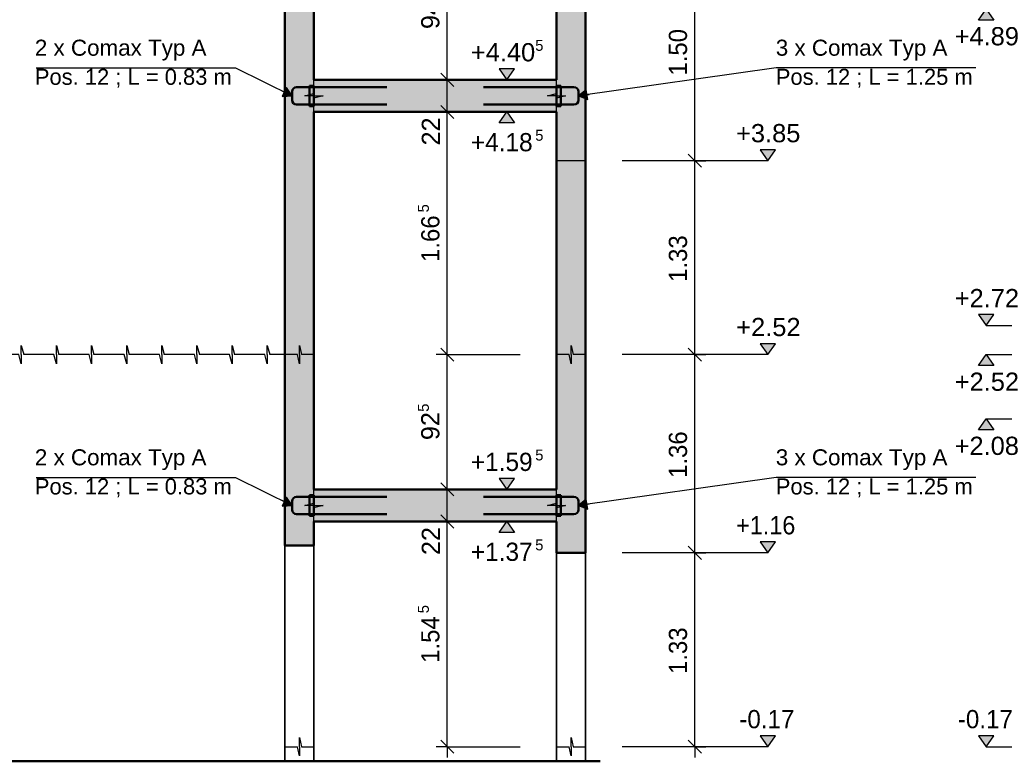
# Model space of a CAD drawing. Header units: metres. Extents: x 0.2 to 47.2, y 0.2 to 23.6.
# Tile 14 of 21: x 17.8 to 24.6, y 13.2 to 18.3. Entities that reach past the tile are written whole.
import ezdxf

# ---------------------------------------------------------------- set-up
doc = ezdxf.new("R2010")
doc.units = ezdxf.units.M
doc.linetypes.add('AUSGEZOGEN', pattern=[0])
doc.linetypes.add('STRICHLINIE_S4', pattern=[0.33, 0.25, -0.08])
for name, color, linetype, lineweight in [('XR$1$Beton Ansicht', 117, 'AUSGEZOGEN', 35), ('XR$1$Beton geschnitten', 117, 'AUSGEZOGEN', 50), ('XR$1$Beton verdeckt vorne', 117, 'STRICHLINIE_S4', 25), ('XR$1$Betonierfugen', 7, 'AUSGEZOGEN', 25), ('XR$1$Einbauteile AE Wand', 5, 'AUSGEZOGEN', 35), ('XR$1$Stilflaeche', 7, 'AUSGEZOGEN', 25), ('XR$1$Text Decke', 7, 'AUSGEZOGEN', 25), ('XR$1$Vermassung Decke', 7, 'AUSGEZOGEN', 25), ('XR$1$Vermassung Schnitte', 7, 'AUSGEZOGEN', 25), ('XR$1$Wand Beton bewehrt', 117, 'AUSGEZOGEN', 50)]:
    doc.layers.add(name, color=color, linetype=linetype, lineweight=lineweight)
doc.styles.add('ARIAL', font='arial.ttf')

# ---------------------------------------------------------------- blocks, each defined once
blk = doc.blocks.new('COMPLEXOBJECT_89')
at = {"layer": 'XR$1$Beton geschnitten', "color": 7, "linetype": 'AUSGEZOGEN', "lineweight": 50, "transparency": 33554687}
blk.add_line((21.5308, 17.8827), (19.8658, 17.8827), dxfattribs=at)
blk = doc.blocks.new('COMPLEXOBJECT_104')
at = {"layer": 'XR$1$Betonierfugen', "color": 7, "linetype": 'AUSGEZOGEN', "lineweight": 25, "transparency": 33554687}
for p, q in [((21.5308, 17.7881), (21.5308, 17.8827)), ((21.5308, 17.8827), (21.5308, 17.8827)), ((21.4683, 17.7727), (21.5308, 17.7881)), ((21.5308, 17.7727), (21.4683, 17.7727)), ((21.5308, 17.7727), (21.5933, 17.7727)), ((21.5933, 17.7727), (21.5308, 17.7573)), ((21.5308, 17.6627), (21.5308, 17.7573))]:
    blk.add_line(p, q, dxfattribs=at)
blk = doc.blocks.new('COMPLEXOBJECT_105')
at = {"layer": 'XR$1$Betonierfugen', "color": 7, "linetype": 'AUSGEZOGEN', "lineweight": 25, "transparency": 33554687}
for p, q in [((21.5308, 14.9781), (21.5308, 15.0727)), ((21.5308, 15.0727), (21.5308, 15.0727)), ((21.4683, 14.9627), (21.5308, 14.9781)), ((21.5308, 14.9627), (21.4683, 14.9627)), ((21.5308, 14.9627), (21.5933, 14.9627)), ((21.5933, 14.9627), (21.5308, 14.9473)), ((21.5308, 14.8527), (21.5308, 14.9473))]:
    blk.add_line(p, q, dxfattribs=at)
blk = doc.blocks.new('COMPLEXOBJECT_111')
at = {"layer": 'XR$1$Betonierfugen', "color": 7, "linetype": 'AUSGEZOGEN', "lineweight": 25, "transparency": 33554687}
for p, q in [((19.8658, 17.7881), (19.8658, 17.8827)), ((19.8658, 17.8827), (19.8658, 17.8827)), ((19.8033, 17.7727), (19.8658, 17.7881)), ((19.8658, 17.7727), (19.8033, 17.7727)), ((19.8658, 17.7727), (19.9283, 17.7727)), ((19.9283, 17.7727), (19.8658, 17.7573)), ((19.8658, 17.6627), (19.8658, 17.7573))]:
    blk.add_line(p, q, dxfattribs=at)
blk = doc.blocks.new('COMPLEXOBJECT_112')
at = {"layer": 'XR$1$Betonierfugen', "color": 7, "linetype": 'AUSGEZOGEN', "lineweight": 25, "transparency": 33554687}
for p, q in [((19.8658, 14.9781), (19.8658, 15.0727)), ((19.8658, 15.0727), (19.8658, 15.0727)), ((19.8033, 14.9627), (19.8658, 14.9781)), ((19.8658, 14.9627), (19.8033, 14.9627)), ((19.8658, 14.9627), (19.9283, 14.9627)), ((19.9283, 14.9627), (19.8658, 14.9473)), ((19.8658, 14.8527), (19.8658, 14.9473))]:
    blk.add_line(p, q, dxfattribs=at)
blk = doc.blocks.new('COMPLEXOBJECT_130')
at = {"layer": 'XR$1$Betonierfugen', "color": 7, "linetype": 'AUSGEZOGEN', "lineweight": 25, "transparency": 33554687}
for p, q in [((19.7658, 13.3077), (19.7658, 13.3702)), ((19.7658, 13.3702), (19.7798, 13.3077)), ((19.6658, 13.3077), (19.7518, 13.3077)), ((19.7658, 13.2452), (19.7518, 13.3077)), ((19.7658, 13.3077), (19.7658, 13.2452)), ((19.7798, 13.3077), (19.8658, 13.3077)), ((19.8658, 13.3077), (19.8658, 13.3077))]:
    blk.add_line(p, q, dxfattribs=at)
blk = doc.blocks.new('COMPLEXOBJECT_132')
at = {"layer": 'XR$1$Betonierfugen', "color": 7, "linetype": 'AUSGEZOGEN', "lineweight": 25, "transparency": 33554687}
for p, q in [((21.6308, 13.3077), (21.6308, 13.3702)), ((21.6308, 13.3702), (21.6448, 13.3077)), ((21.5308, 13.3077), (21.6168, 13.3077)), ((21.6308, 13.2452), (21.6168, 13.3077)), ((21.6308, 13.3077), (21.6308, 13.2452)), ((21.6448, 13.3077), (21.7308, 13.3077)), ((21.7308, 13.3077), (21.7308, 13.3077))]:
    blk.add_line(p, q, dxfattribs=at)
blk = doc.blocks.new('COMPLEXOBJECT_134')
at = {"layer": 'XR$1$Einbauteile AE Wand', "color": 5, "linetype": 'AUSGEZOGEN', "lineweight": 50, "transparency": 33554687}
for p, q in [((21.5608, 17.8327), (21.0308, 17.8327)), ((21.5308, 17.8427), (21.5608, 17.8427)), ((21.5308, 17.8427), (21.5308, 17.7027)), ((21.5608, 17.8427), (21.5608, 17.7027)), ((21.5608, 17.8327), (21.6508, 17.8327)), ((21.6808, 17.8027), (21.6808, 17.7427)), ((21.5608, 17.7127), (21.0308, 17.7127)), ((21.5608, 17.7127), (21.6508, 17.7127)), ((21.5308, 17.7027), (21.5608, 17.7027))]:
    blk.add_line(p, q, dxfattribs=at)
for centre, start, end in [((21.6508, 17.8027), 0, 90), ((21.6508, 17.7427), 270, 0)]:
    blk.add_arc(centre, 0.03, start, end, dxfattribs=at)
blk = doc.blocks.new('COMPLEXOBJECT_135')
at = {"layer": 'XR$1$Vermassung Schnitte', "color": 5, "linetype": 'AUSGEZOGEN', "lineweight": 25, "transparency": 33554687, "char_height": 0.11, "attachment_point": 7, "style": 'ARIAL'}
for s, insert, width in [('\\W1.00;3 x Comax Typ A', (23.0363, 18.015), 1.235735), ('\\W0.98;Pos. 12 ; L = 1.25 m', (23.0363, 17.828), 1.420502)]:
    blk.add_mtext(s, dxfattribs=dict(at, insert=insert, width=width))
blk = doc.blocks.new('COMPLEXOBJECT_136')
at = {"layer": 'XR$1$Vermassung Schnitte', "linetype": 'AUSGEZOGEN', "lineweight": 25, "transparency": 33554687}
blk.add_hatch(color=5, dxfattribs=at).paths.add_polyline_path([(21.7354, 17.8152), (21.6808, 17.7727), (21.745, 17.7469)])
at = {"layer": 'XR$1$Vermassung Schnitte', "color": 5, "linetype": 'AUSGEZOGEN', "lineweight": 25, "transparency": 33554687}
for p, q in [((23.0384, 17.9642), (21.6808, 17.7727)), ((21.7354, 17.8152), (21.6808, 17.7727)), ((21.745, 17.7469), (21.7354, 17.8152)), ((21.7402, 17.781), (21.7551, 17.7831)), ((21.6808, 17.7727), (21.6808, 17.7727)), ((21.6808, 17.7727), (21.6808, 17.7727)), ((21.6808, 17.7727), (21.6808, 17.7727)), ((21.6808, 17.7727), (21.745, 17.7469))]:
    blk.add_line(p, q, dxfattribs=at)
blk = doc.blocks.new('COMPLEXOBJECT_137')
at = {"layer": 'XR$1$Einbauteile AE Wand', "color": 5, "linetype": 'AUSGEZOGEN', "lineweight": 50, "transparency": 33554687}
for p, q in [((21.5608, 15.0227), (21.0308, 15.0227)), ((21.5308, 15.0327), (21.5608, 15.0327)), ((21.5308, 15.0327), (21.5308, 14.8927)), ((21.5608, 15.0327), (21.5608, 14.8927)), ((21.5608, 15.0227), (21.6508, 15.0227)), ((21.6808, 14.9927), (21.6808, 14.9327)), ((21.5608, 14.9027), (21.0308, 14.9027)), ((21.5308, 14.8927), (21.5608, 14.8927)), ((21.5608, 14.9027), (21.6508, 14.9027))]:
    blk.add_line(p, q, dxfattribs=at)
for centre, start, end in [((21.6508, 14.9927), 0, 90), ((21.6508, 14.9327), 270, 0)]:
    blk.add_arc(centre, 0.03, start, end, dxfattribs=at)
blk = doc.blocks.new('COMPLEXOBJECT_141')
at = {"layer": 'XR$1$Vermassung Schnitte', "color": 5, "linetype": 'AUSGEZOGEN', "lineweight": 25, "transparency": 33554687, "char_height": 0.11, "attachment_point": 7, "style": 'ARIAL'}
for s, insert, width in [('\\W1.00;3 x Comax Typ A', (23.0363, 15.205), 1.235735), ('\\W0.98;Pos. 12 ; L = 1.25 m', (23.0363, 15.018), 1.420502)]:
    blk.add_mtext(s, dxfattribs=dict(at, insert=insert, width=width))
blk = doc.blocks.new('COMPLEXOBJECT_143')
at = {"layer": 'XR$1$Vermassung Schnitte', "linetype": 'AUSGEZOGEN', "lineweight": 25, "transparency": 33554687}
blk.add_hatch(color=5, dxfattribs=at).paths.add_polyline_path([(21.7354, 15.0052), (21.6808, 14.9627), (21.745, 14.9369)])
at = {"layer": 'XR$1$Vermassung Schnitte', "color": 5, "linetype": 'AUSGEZOGEN', "lineweight": 25, "transparency": 33554687}
for p, q in [((23.0384, 15.1542), (21.6808, 14.9627)), ((21.7354, 15.0052), (21.6808, 14.9627)), ((21.6808, 14.9627), (21.6808, 14.9627)), ((21.6808, 14.9627), (21.6808, 14.9627)), ((21.6808, 14.9627), (21.6808, 14.9627)), ((21.6808, 14.9627), (21.745, 14.9369)), ((21.745, 14.9369), (21.7354, 15.0052)), ((21.7402, 14.971), (21.7551, 14.9731))]:
    blk.add_line(p, q, dxfattribs=at)
blk = doc.blocks.new('COMPLEXOBJECT_144')
at = {"layer": 'XR$1$Einbauteile AE Wand', "color": 5, "linetype": 'AUSGEZOGEN', "lineweight": 50, "transparency": 33554687}
for p, q in [((19.7158, 17.8027), (19.7158, 17.7427)), ((19.8358, 17.8327), (19.7458, 17.8327)), ((19.8658, 17.8427), (19.8358, 17.8427)), ((19.8358, 17.8427), (19.8358, 17.7027)), ((19.8358, 17.8327), (20.3658, 17.8327)), ((19.8658, 17.8427), (19.8658, 17.7027)), ((19.8358, 17.7127), (19.7458, 17.7127)), ((19.8358, 17.7127), (20.3658, 17.7127)), ((19.8658, 17.7027), (19.8358, 17.7027))]:
    blk.add_line(p, q, dxfattribs=at)
for centre, start, end in [((19.7458, 17.8027), 90, 180), ((19.7458, 17.7427), 180, 270)]:
    blk.add_arc(centre, 0.03, start, end, dxfattribs=at)
blk = doc.blocks.new('COMPLEXOBJECT_148')
at = {"layer": 'XR$1$Vermassung Schnitte', "linetype": 'AUSGEZOGEN', "lineweight": 25, "transparency": 33554687}
blk.add_hatch(color=5, dxfattribs=at).paths.add_polyline_path([(19.6467, 17.7683), (19.7158, 17.7727), (19.6773, 17.8302)])
at = {"layer": 'XR$1$Vermassung Schnitte', "color": 5, "linetype": 'AUSGEZOGEN', "lineweight": 25, "transparency": 33554687}
for p, q in [((19.3282, 17.9642), (19.7158, 17.7727)), ((19.6773, 17.8302), (19.6467, 17.7683)), ((19.662, 17.7992), (19.6486, 17.8059)), ((19.7158, 17.7727), (19.6773, 17.8302)), ((19.6467, 17.7683), (19.7158, 17.7727)), ((19.7158, 17.7727), (19.7158, 17.7727)), ((19.7158, 17.7727), (19.7158, 17.7727)), ((19.7158, 17.7727), (19.7158, 17.7727))]:
    blk.add_line(p, q, dxfattribs=at)
blk = doc.blocks.new('COMPLEXOBJECT_149')
at = {"layer": 'XR$1$Vermassung Schnitte', "color": 5, "linetype": 'AUSGEZOGEN', "lineweight": 25, "transparency": 33554687, "char_height": 0.11, "attachment_point": 7, "style": 'ARIAL'}
for s, insert, width in [('\\W1.00;2 x Comax Typ A', (17.9498, 18.015), 1.235735), ('\\W0.98;Pos. 12 ; L = 0.83 m', (17.9498, 17.828), 1.42083)]:
    blk.add_mtext(s, dxfattribs=dict(at, insert=insert, width=width))
blk = doc.blocks.new('COMPLEXOBJECT_150')
at = {"layer": 'XR$1$Einbauteile AE Wand', "color": 5, "linetype": 'AUSGEZOGEN', "lineweight": 50, "transparency": 33554687}
for p, q in [((19.8358, 15.0227), (19.7458, 15.0227)), ((19.8658, 15.0327), (19.8358, 15.0327)), ((19.8358, 15.0327), (19.8358, 14.8927)), ((19.8358, 15.0227), (20.3658, 15.0227)), ((19.8658, 15.0327), (19.8658, 14.8927)), ((19.7158, 14.9927), (19.7158, 14.9327)), ((19.8358, 14.9027), (19.7458, 14.9027)), ((19.8358, 14.9027), (20.3658, 14.9027)), ((19.8658, 14.8927), (19.8358, 14.8927))]:
    blk.add_line(p, q, dxfattribs=at)
for centre, start, end in [((19.7458, 14.9927), 90, 180), ((19.7458, 14.9327), 180, 270)]:
    blk.add_arc(centre, 0.03, start, end, dxfattribs=at)
blk = doc.blocks.new('COMPLEXOBJECT_154')
at = {"layer": 'XR$1$Vermassung Schnitte', "linetype": 'AUSGEZOGEN', "lineweight": 25, "transparency": 33554687}
blk.add_hatch(color=5, dxfattribs=at).paths.add_polyline_path([(19.6467, 14.9583), (19.7158, 14.9627), (19.6773, 15.0202)])
at = {"layer": 'XR$1$Vermassung Schnitte', "color": 5, "linetype": 'AUSGEZOGEN', "lineweight": 25, "transparency": 33554687}
for p, q in [((19.3282, 15.1542), (19.7158, 14.9627)), ((19.6773, 15.0202), (19.6467, 14.9583)), ((19.7158, 14.9627), (19.6773, 15.0202)), ((19.6467, 14.9583), (19.7158, 14.9627)), ((19.662, 14.9892), (19.6486, 14.9959)), ((19.7158, 14.9627), (19.7158, 14.9627)), ((19.7158, 14.9627), (19.7158, 14.9627)), ((19.7158, 14.9627), (19.7158, 14.9627))]:
    blk.add_line(p, q, dxfattribs=at)
blk = doc.blocks.new('COMPLEXOBJECT_156')
at = {"layer": 'XR$1$Vermassung Schnitte', "color": 5, "linetype": 'AUSGEZOGEN', "lineweight": 25, "transparency": 33554687, "char_height": 0.11, "attachment_point": 7, "style": 'ARIAL'}
for s, insert, width in [('\\W1.00;2 x Comax Typ A', (17.9498, 15.205), 1.235735), ('\\W0.98;Pos. 12 ; L = 0.83 m', (17.9498, 15.018), 1.42083)]:
    blk.add_mtext(s, dxfattribs=dict(at, insert=insert, width=width))
blk = doc.blocks.new('COMPLEXOBJECT_227')
at = {"layer": 'XR$1$Betonierfugen', "color": 7, "linetype": 'AUSGEZOGEN', "lineweight": 25, "transparency": 33554687}
for p, q in [((21.6308, 15.9977), (21.6308, 16.0602)), ((21.6308, 16.0602), (21.6448, 15.9977)), ((21.6168, 15.9977), (21.5308, 15.9977)), ((21.5308, 15.9977), (21.5308, 15.9977)), ((21.6308, 15.9352), (21.6168, 15.9977)), ((21.6308, 15.9977), (21.6308, 15.9352)), ((21.7308, 15.9977), (21.6448, 15.9977))]:
    blk.add_line(p, q, dxfattribs=at)
blk = doc.blocks.new('COMPLEXOBJECT_228')
at = {"layer": 'XR$1$Betonierfugen', "color": 7, "linetype": 'AUSGEZOGEN', "lineweight": 25, "transparency": 33554687}
for p, q in [((19.7658, 15.9977), (19.7658, 16.0602)), ((19.7658, 16.0602), (19.7798, 15.9977)), ((19.7518, 15.9977), (19.6658, 15.9977)), ((19.6658, 15.9977), (19.6658, 15.9977)), ((19.7658, 15.9352), (19.7518, 15.9977)), ((19.7658, 15.9977), (19.7658, 15.9352)), ((19.8658, 15.9977), (19.7798, 15.9977))]:
    blk.add_line(p, q, dxfattribs=at)
blk = doc.blocks.new('COMPLEXOBJECT_235')
at = {"layer": 'XR$1$Vermassung Schnitte', "color": 7, "linetype": 'AUSGEZOGEN', "lineweight": 25, "transparency": 33554687}
for p, q in [((20.8258, 21.7727), (20.7358, 21.8627)), ((20.7808, 21.8177), (20.7808, 21.8927)), ((20.7808, 21.8177), (20.7058, 21.8177)), ((20.7808, 21.8177), (20.8558, 21.8177)), ((20.7808, 21.7177), (20.7808, 21.8177)), ((20.7808, 21.7177), (20.7058, 21.7177)), ((20.8258, 21.6727), (20.7358, 21.7627)), ((20.7808, 21.7177), (20.8558, 21.7177)), ((20.7808, 21.7177), (21.2808, 21.7177)), ((20.7808, 21.5177), (20.7808, 21.7177)), ((20.8258, 21.4727), (20.7358, 21.5627)), ((20.7808, 21.5177), (20.7058, 21.5177)), ((20.7808, 21.5177), (20.8558, 21.5177)), ((20.7808, 21.5177), (21.2808, 21.5177)), ((20.7808, 18.8277), (20.7808, 21.5177)), ((20.8258, 18.7827), (20.7358, 18.8727)), ((20.7808, 18.8277), (20.7058, 18.8277)), ((20.7808, 18.8277), (20.8558, 18.8277)), ((20.7808, 18.8277), (21.2808, 18.8277)), ((20.7808, 17.8827), (20.7808, 18.8277)), ((20.8258, 17.8377), (20.7358, 17.9277)), ((20.7808, 17.8827), (20.7058, 17.8827)), ((20.7808, 17.8827), (20.8558, 17.8827)), ((20.7808, 17.8827), (21.2808, 17.8827)), ((20.7808, 17.6627), (20.7808, 17.8827)), ((20.7808, 17.6627), (20.7058, 17.6627)), ((20.8258, 17.6177), (20.7358, 17.7077)), ((20.7808, 17.6627), (20.8558, 17.6627)), ((20.7808, 17.6627), (21.2808, 17.6627)), ((20.7808, 15.9977), (20.7808, 17.6627)), ((20.8258, 15.9527), (20.7358, 16.0427)), ((20.7808, 15.9977), (20.7058, 15.9977)), ((20.7808, 15.9977), (20.8558, 15.9977)), ((20.7808, 15.9977), (21.2808, 15.9977)), ((20.7808, 15.0727), (20.7808, 15.9977)), ((20.8258, 15.0277), (20.7358, 15.1177)), ((20.7808, 15.0727), (20.7058, 15.0727)), ((20.7808, 15.0727), (20.8558, 15.0727)), ((20.7808, 15.0727), (21.2808, 15.0727)), ((20.7808, 14.8527), (20.7808, 15.0727)), ((20.8258, 14.8077), (20.7358, 14.8977)), ((20.7808, 14.8527), (20.7058, 14.8527)), ((20.7808, 14.8527), (20.8558, 14.8527)), ((20.7808, 14.8527), (21.2808, 14.8527)), ((20.7808, 13.3077), (20.7808, 14.8527)), ((20.8258, 13.2627), (20.7358, 13.3527)), ((20.7808, 13.3077), (20.7058, 13.3077)), ((20.7808, 13.3077), (20.8558, 13.3077)), ((20.7808, 13.3077), (21.2808, 13.3077)), ((20.7808, 13.3077), (20.7808, 13.2327))]:
    blk.add_line(p, q, dxfattribs=at)
blk.add_lwpolyline([(20.7808, 21.8177), (20.7495, 21.8177), (20.2808, 21.8177)], dxfattribs=at)
at = {"layer": 'XR$1$Vermassung Schnitte', "color": 7, "linetype": 'AUSGEZOGEN', "lineweight": 25, "transparency": 33554687, "attachment_point": 7, "rotation": 90, "style": 'ARIAL'}
for s, insert, char_height, width in [('\\W0.90;10', (20.7287, 21.8627), 0.125, 0.24007), ('\\W0.99;20', (20.7287, 21.2868), 0.125, 0.255737), ('\\W1.00;2.69', (20.7287, 20.0066), 0.125, 0.40422), ('\\W0.97;5', (20.6558, 18.4252), 0.075, 0.093969), ('\\W0.99;94', (20.7287, 18.231), 0.125, 0.255737), ('\\W0.99;22', (20.7308, 17.4326), 0.125, 0.255737), ('\\W0.97;5', (20.6558, 16.9731), 0.075, 0.093969), ('\\W0.94;1.66', (20.7287, 16.6332), 0.125, 0.39043), ('\\W0.97;5', (20.6558, 15.6052), 0.075, 0.093969), ('\\W0.99;92', (20.7287, 15.411), 0.125, 0.255737), ('\\W0.99;22', (20.7308, 14.6226), 0.125, 0.255737), ('\\W0.97;5', (20.6558, 14.2231), 0.075, 0.093969), ('\\W0.94;1.54', (20.7287, 13.8832), 0.125, 0.39043)]:
    blk.add_mtext(s, dxfattribs=dict(at, insert=insert, char_height=char_height, width=width))
blk = doc.blocks.new('COMPLEXOBJECT_236')
at = {"layer": 'XR$1$Vermassung Schnitte', "linetype": 'AUSGEZOGEN', "lineweight": 25, "transparency": 33554687}
for points in [[(21.2433, 21.8927), (21.1383, 21.8927), (21.1908, 21.8177)], [(21.2433, 21.4427), (21.1908, 21.5177), (21.1383, 21.4427)], [(21.2433, 17.9577), (21.1383, 17.9577), (21.1908, 17.8827)], [(21.2433, 17.5877), (21.1908, 17.6627), (21.1383, 17.5877)], [(21.2433, 15.1477), (21.1383, 15.1477), (21.1908, 15.0727)], [(21.2433, 14.7777), (21.1908, 14.8527), (21.1383, 14.7777)]]:
    blk.add_hatch(color=7, dxfattribs=at).paths.add_polyline_path(points)
at = {"layer": 'XR$1$Vermassung Schnitte', "color": 7, "linetype": 'AUSGEZOGEN', "lineweight": 25, "transparency": 33554687}
for p, q in [((21.2433, 21.8927), (21.1383, 21.8927)), ((21.1383, 21.8927), (21.1908, 21.8177)), ((21.1908, 21.8177), (21.2433, 21.8927)), ((21.1908, 21.8177), (21.1908, 21.8177)), ((21.1908, 21.8177), (21.1908, 21.8177)), ((21.1908, 21.8177), (21.1908, 21.8177)), ((21.1908, 21.8177), (21.1908, 21.8177)), ((21.1383, 21.4427), (21.1908, 21.5177)), ((21.1908, 21.5177), (21.2433, 21.4427)), ((21.1908, 21.5177), (21.1908, 21.5177)), ((21.1908, 21.5177), (21.1908, 21.5177)), ((21.1908, 21.5177), (21.1908, 21.5177)), ((21.1908, 21.5177), (21.1908, 21.5177)), ((21.2433, 21.4427), (21.1383, 21.4427)), ((21.2433, 17.9577), (21.1383, 17.9577)), ((21.1383, 17.9577), (21.1908, 17.8827)), ((21.1908, 17.8827), (21.2433, 17.9577)), ((21.1908, 17.8827), (21.1908, 17.8827)), ((21.1908, 17.8827), (21.1908, 17.8827)), ((21.1908, 17.8827), (21.1908, 17.8827)), ((21.1908, 17.8827), (21.1908, 17.8827)), ((21.1383, 17.5877), (21.1908, 17.6627)), ((21.1908, 17.6627), (21.2433, 17.5877)), ((21.1908, 17.6627), (21.1908, 17.6627)), ((21.1908, 17.6627), (21.1908, 17.6627)), ((21.1908, 17.6627), (21.1908, 17.6627)), ((21.1908, 17.6627), (21.1908, 17.6627)), ((21.2433, 17.5877), (21.1383, 17.5877)), ((21.2433, 15.1477), (21.1383, 15.1477)), ((21.1383, 15.1477), (21.1908, 15.0727)), ((21.1908, 15.0727), (21.2433, 15.1477)), ((21.1908, 15.0727), (21.1908, 15.0727)), ((21.1908, 15.0727), (21.1908, 15.0727)), ((21.1908, 15.0727), (21.1908, 15.0727)), ((21.1908, 15.0727), (21.1908, 15.0727)), ((21.1383, 14.7777), (21.1908, 14.8527)), ((21.1908, 14.8527), (21.2433, 14.7777)), ((21.1908, 14.8527), (21.1908, 14.8527)), ((21.1908, 14.8527), (21.1908, 14.8527)), ((21.1908, 14.8527), (21.1908, 14.8527)), ((21.1908, 14.8527), (21.1908, 14.8527)), ((21.2433, 14.7777), (21.1383, 14.7777))]:
    blk.add_line(p, q, dxfattribs=at)
for points in [[(21.1908, 21.8177), (20.955, 21.8177), (20.7808, 21.8177)], [(21.1908, 21.5177), (20.9541, 21.5177), (20.7808, 21.5177)], [(21.1908, 17.8827), (20.9434, 17.8827), (20.9423, 17.8827), (20.9316, 17.8827), (20.7808, 17.8827)], [(21.1908, 17.6627), (20.9426, 17.6627), (20.9416, 17.6627), (20.9316, 17.6627), (20.7808, 17.6627)], [(21.1908, 15.0727), (20.9334, 15.0727), (20.9332, 15.0727), (20.9316, 15.0727), (20.7808, 15.0727)], [(21.1908, 14.8527), (20.9326, 14.8527), (20.9325, 14.8527), (20.9316, 14.8527), (20.7808, 14.8527)]]:
    blk.add_lwpolyline(points, dxfattribs=at)
at = {"layer": 'XR$1$Vermassung Schnitte', "color": 7, "linetype": 'AUSGEZOGEN', "lineweight": 25, "transparency": 33554687, "attachment_point": 7, "style": 'ARIAL'}
for s, insert, char_height, width in [('\\W1.00;+8.34', (20.9741, 21.9427), 0.125, 0.506321), ('\\W1.00;+8.04', (20.9741, 21.2672), 0.125, 0.506321), ('\\W1.00;+4.40', (20.9429, 18.0077), 0.125, 0.506321), ('\\W0.97;5', (21.3847, 18.0806), 0.075, 0.093969), ('\\W0.96;+4.18', (20.9429, 17.3908), 0.125, 0.494891), ('\\W0.97;5', (21.3847, 17.4637), 0.075, 0.093969), ('\\W0.97;5', (21.3847, 15.2706), 0.075, 0.093969), ('\\W0.96;+1.59', (20.9429, 15.1977), 0.125, 0.494891), ('\\W0.96;+1.37', (20.9429, 14.5808), 0.125, 0.494891), ('\\W0.97;5', (21.3847, 14.6537), 0.075, 0.093969)]:
    blk.add_mtext(s, dxfattribs=dict(at, insert=insert, char_height=char_height, width=width))
blk = doc.blocks.new('COMPLEXOBJECT_264')
at = {"layer": 'XR$1$Betonierfugen', "color": 7, "linetype": 'AUSGEZOGEN', "lineweight": 25, "transparency": 33554687}
for p, q in [((17.8564, 15.9977), (17.8564, 16.0602)), ((17.8564, 16.0602), (17.8733, 15.9977)), ((18.0977, 15.9977), (18.0977, 16.0602)), ((18.0977, 16.0602), (18.1146, 15.9977)), ((18.3389, 15.9977), (18.3389, 16.0602)), ((18.3389, 16.0602), (18.3558, 15.9977)), ((18.5802, 15.9977), (18.5802, 16.0602)), ((18.5802, 16.0602), (18.5971, 15.9977)), ((18.8214, 15.9977), (18.8214, 16.0602)), ((18.8214, 16.0602), (18.8383, 15.9977)), ((19.0627, 15.9977), (19.0627, 16.0602)), ((19.0627, 16.0602), (19.0796, 15.9977)), ((19.3039, 15.9977), (19.3039, 16.0602)), ((19.3039, 16.0602), (19.3208, 15.9977)), ((19.5452, 15.9977), (19.5452, 16.0602)), ((19.5452, 16.0602), (19.5621, 15.9977)), ((17.8396, 15.9977), (17.7358, 15.9977)), ((17.7358, 15.9977), (17.7358, 15.9977)), ((17.8564, 15.9352), (17.8396, 15.9977)), ((17.8564, 15.9977), (17.8564, 15.9352)), ((17.9771, 15.9977), (17.8733, 15.9977)), ((18.0808, 15.9977), (17.9771, 15.9977)), ((18.0977, 15.9352), (18.0808, 15.9977)), ((18.0977, 15.9977), (18.0977, 15.9352)), ((18.2183, 15.9977), (18.1146, 15.9977)), ((18.3221, 15.9977), (18.2183, 15.9977)), ((18.3389, 15.9352), (18.3221, 15.9977)), ((18.3389, 15.9977), (18.3389, 15.9352)), ((18.4596, 15.9977), (18.3558, 15.9977)), ((18.5633, 15.9977), (18.4596, 15.9977)), ((18.5802, 15.9352), (18.5633, 15.9977)), ((18.5802, 15.9977), (18.5802, 15.9352)), ((18.7008, 15.9977), (18.5971, 15.9977)), ((18.8046, 15.9977), (18.7008, 15.9977)), ((18.8214, 15.9352), (18.8046, 15.9977)), ((18.8214, 15.9977), (18.8214, 15.9352)), ((18.9421, 15.9977), (18.8383, 15.9977)), ((19.0458, 15.9977), (18.9421, 15.9977)), ((19.0627, 15.9352), (19.0458, 15.9977)), ((19.0627, 15.9977), (19.0627, 15.9352)), ((19.1833, 15.9977), (19.0796, 15.9977)), ((19.2871, 15.9977), (19.1833, 15.9977)), ((19.3039, 15.9352), (19.2871, 15.9977)), ((19.3039, 15.9977), (19.3039, 15.9352)), ((19.4246, 15.9977), (19.3208, 15.9977)), ((19.5283, 15.9977), (19.4246, 15.9977)), ((19.5452, 15.9352), (19.5283, 15.9977)), ((19.5452, 15.9977), (19.5452, 15.9352)), ((19.6658, 15.9977), (19.5621, 15.9977))]:
    blk.add_line(p, q, dxfattribs=at)
blk = doc.blocks.new('COMPLEXOBJECT_270')
at = {"layer": 'XR$1$Vermassung Schnitte', "linetype": 'AUSGEZOGEN', "lineweight": 25, "transparency": 33554687}
for points in [[(23.0333, 21.7927), (22.9283, 21.7927), (22.9808, 21.7177)], [(23.0333, 21.4427), (22.9808, 21.5177), (22.9283, 21.4427)], [(23.0333, 20.2127), (22.9283, 20.2127), (22.9808, 20.1377)], [(23.0333, 18.9027), (22.9283, 18.9027), (22.9808, 18.8277)], [(23.0333, 17.4027), (22.9283, 17.4027), (22.9808, 17.3277)], [(23.0333, 16.0727), (22.9283, 16.0727), (22.9808, 15.9977)], [(23.0333, 14.7127), (22.9283, 14.7127), (22.9808, 14.6377)], [(23.0333, 13.3827), (22.9283, 13.3827), (22.9808, 13.3077)]]:
    blk.add_hatch(color=7, dxfattribs=at).paths.add_polyline_path(points)
at = {"layer": 'XR$1$Vermassung Schnitte', "color": 7, "linetype": 'AUSGEZOGEN', "lineweight": 25, "transparency": 33554687}
for p, q in [((23.0333, 21.7927), (22.9283, 21.7927)), ((22.9283, 21.7927), (22.9808, 21.7177)), ((22.9808, 21.7177), (23.0333, 21.7927)), ((22.9808, 21.7177), (22.9808, 21.7177)), ((22.9808, 21.7177), (22.9808, 21.7177)), ((22.9808, 21.7177), (22.9808, 21.7177)), ((22.9808, 21.7177), (22.9808, 21.7177)), ((22.9283, 21.4427), (22.9808, 21.5177)), ((22.9808, 21.5177), (23.0333, 21.4427)), ((22.9808, 21.5177), (22.9808, 21.5177)), ((22.9808, 21.5177), (22.9808, 21.5177)), ((22.9808, 21.5177), (22.9808, 21.5177)), ((22.9808, 21.5177), (22.9808, 21.5177)), ((23.0333, 21.4427), (22.9283, 21.4427)), ((23.0333, 20.2127), (22.9283, 20.2127)), ((22.9283, 20.2127), (22.9808, 20.1377)), ((22.9808, 20.1377), (23.0333, 20.2127)), ((22.9808, 20.1377), (22.9808, 20.1377)), ((22.9808, 20.1377), (22.9808, 20.1377)), ((22.9808, 20.1377), (22.9808, 20.1377)), ((22.9808, 20.1377), (22.9808, 20.1377)), ((23.0333, 18.9027), (22.9283, 18.9027)), ((22.9283, 18.9027), (22.9808, 18.8277)), ((22.9808, 18.8277), (23.0333, 18.9027)), ((22.9808, 18.8277), (22.9808, 18.8277)), ((22.9808, 18.8277), (22.9808, 18.8277)), ((22.9808, 18.8277), (22.9808, 18.8277)), ((22.9808, 18.8277), (22.9808, 18.8277)), ((23.0333, 17.4027), (22.9283, 17.4027)), ((22.9283, 17.4027), (22.9808, 17.3277)), ((22.9808, 17.3277), (23.0333, 17.4027)), ((22.9808, 17.3277), (22.9808, 17.3277)), ((22.9808, 17.3277), (22.9808, 17.3277)), ((22.9808, 17.3277), (22.9808, 17.3277)), ((22.9808, 17.3277), (22.9808, 17.3277)), ((23.0333, 16.0727), (22.9283, 16.0727)), ((22.9283, 16.0727), (22.9808, 15.9977)), ((22.9808, 15.9977), (23.0333, 16.0727)), ((22.9808, 15.9977), (22.9808, 15.9977)), ((22.9808, 15.9977), (22.9808, 15.9977)), ((22.9808, 15.9977), (22.9808, 15.9977)), ((22.9808, 15.9977), (22.9808, 15.9977)), ((23.0333, 14.7127), (22.9283, 14.7127)), ((22.9283, 14.7127), (22.9808, 14.6377)), ((22.9808, 14.6377), (23.0333, 14.7127)), ((22.9808, 14.6377), (22.9808, 14.6377)), ((22.9808, 14.6377), (22.9808, 14.6377)), ((22.9808, 14.6377), (22.9808, 14.6377)), ((22.9808, 14.6377), (22.9808, 14.6377)), ((23.0333, 13.3827), (22.9283, 13.3827)), ((22.9283, 13.3827), (22.9808, 13.3077)), ((22.9808, 13.3077), (23.0333, 13.3827)), ((22.9808, 13.3077), (22.4808, 13.3077)), ((22.9808, 13.3077), (22.9808, 13.3077)), ((22.9808, 13.3077), (22.9808, 13.3077)), ((22.9808, 13.3077), (22.9808, 13.3077)), ((22.9808, 13.3077), (22.9808, 13.3077))]:
    blk.add_line(p, q, dxfattribs=at)
for points in [[(22.9808, 21.7177), (22.7456, 21.7177), (22.4808, 21.7177)], [(22.9808, 21.5177), (22.7461, 21.5177), (22.4808, 21.5177)], [(22.9808, 20.1377), (22.7497, 20.1377), (22.7484, 20.1377), (22.7455, 20.1377), (22.4808, 20.1377)], [(22.9808, 18.8277), (22.7531, 18.8277), (22.752, 18.8277), (22.7497, 18.8277), (22.7451, 18.8277), (22.4808, 18.8277)], [(22.9808, 17.3277), (22.7569, 17.3277), (22.7562, 17.3277), (22.7545, 17.3277), (22.7511, 17.3277), (22.7452, 17.3277), (22.4808, 17.3277)], [(22.9808, 15.9977), (22.7604, 15.9977), (22.7599, 15.9977), (22.7587, 15.9977), (22.7565, 15.9977), (22.7526, 15.9977), (22.7466, 15.9977), (22.4808, 15.9977)], [(22.9808, 14.6377), (22.7639, 14.6377), (22.7636, 14.6377), (22.7631, 14.6377), (22.762, 14.6377), (22.7602, 14.6377), (22.7573, 14.6377), (22.7469, 14.6377), (22.4808, 14.6377)]]:
    blk.add_lwpolyline(points, dxfattribs=at)
at = {"layer": 'XR$1$Vermassung Schnitte', "color": 7, "linetype": 'AUSGEZOGEN', "lineweight": 25, "transparency": 33554687, "char_height": 0.125, "attachment_point": 7, "style": 'ARIAL'}
for s, insert, width in [('\\W1.00;+8.24', (22.7641, 21.8427), 0.506321), ('\\W1.00;+8.04', (22.7641, 21.2672), 0.506321), ('\\W1.00;+6.66', (22.7639, 20.2627), 0.506321), ('\\W1.00;+5.35', (22.7634, 18.9527), 0.506321), ('\\W1.00;+3.85', (22.7634, 17.4527), 0.506321), ('\\W1.00;+2.52', (22.7645, 16.1227), 0.506321), ('\\W0.92;+1.16', (22.7639, 14.7627), 0.483568), ('\\W0.95;-0.17', (22.7858, 13.4327), 0.447273)]:
    blk.add_mtext(s, dxfattribs=dict(at, insert=insert, width=width))
blk = doc.blocks.new('COMPLEXOBJECT_271')
at = {"layer": 'XR$1$Vermassung Schnitte', "color": 7, "linetype": 'AUSGEZOGEN', "lineweight": 25, "transparency": 33554687}
for p, q in [((22.5258, 21.7727), (22.4358, 21.8627)), ((22.4808, 21.8177), (22.4808, 21.8927)), ((22.4808, 21.8177), (22.4058, 21.8177)), ((22.4808, 21.8177), (22.5558, 21.8177)), ((22.4808, 21.7177), (22.4808, 21.8177)), ((22.4808, 21.7177), (22.4058, 21.7177)), ((22.5258, 21.6727), (22.4358, 21.7627)), ((22.4808, 21.7177), (22.5558, 21.7177)), ((22.4808, 21.5177), (22.4808, 21.7177)), ((22.5258, 21.4727), (22.4358, 21.5627)), ((22.4808, 21.5177), (22.4058, 21.5177)), ((22.4808, 21.5177), (22.5558, 21.5177)), ((22.4808, 20.1377), (22.4808, 21.5177)), ((22.5258, 20.0927), (22.4358, 20.1827)), ((22.4808, 20.1377), (22.4058, 20.1377)), ((22.4808, 20.1377), (22.5558, 20.1377)), ((22.4808, 18.8277), (22.4808, 20.1377)), ((22.5258, 18.7827), (22.4358, 18.8727)), ((22.4808, 18.8277), (22.4058, 18.8277)), ((22.4808, 18.8277), (22.5558, 18.8277)), ((22.4808, 17.3277), (22.4808, 18.8277)), ((22.5258, 17.2827), (22.4358, 17.3727)), ((22.4808, 17.3277), (22.4058, 17.3277)), ((22.4808, 17.3277), (22.5558, 17.3277)), ((22.4808, 15.9977), (22.4808, 17.3277)), ((22.5258, 15.9527), (22.4358, 16.0427)), ((22.4808, 15.9977), (22.4058, 15.9977)), ((22.4808, 15.9977), (22.5558, 15.9977)), ((22.4808, 14.6377), (22.4808, 15.9977)), ((22.5258, 14.5927), (22.4358, 14.6827)), ((22.4808, 14.6377), (22.4058, 14.6377)), ((22.4808, 14.6377), (22.5558, 14.6377)), ((22.4808, 13.3077), (22.4808, 14.6377)), ((22.5258, 13.2627), (22.4358, 13.3527)), ((22.4808, 13.3077), (21.9808, 13.3077)), ((22.4808, 13.3077), (22.4058, 13.3077)), ((22.4808, 13.3077), (22.5558, 13.3077)), ((22.4808, 13.3077), (22.4808, 13.2327))]:
    blk.add_line(p, q, dxfattribs=at)
for points in [[(22.4808, 21.8177), (22.4496, 21.8177), (21.9808, 21.8177)], [(22.4808, 21.7177), (22.4496, 21.7177), (21.9808, 21.7177)], [(22.4808, 21.5177), (22.4496, 21.5177), (21.9808, 21.5177)], [(22.4808, 20.1377), (22.4496, 20.1377), (21.9808, 20.1377)], [(22.4808, 18.8277), (22.4496, 18.8277), (21.9808, 18.8277)], [(22.4808, 17.3277), (22.4496, 17.3277), (21.9808, 17.3277)], [(22.4808, 15.9977), (22.4496, 15.9977), (21.9808, 15.9977)], [(22.4808, 14.6377), (22.4496, 14.6377), (21.9808, 14.6377)]]:
    blk.add_lwpolyline(points, dxfattribs=at)
at = {"layer": 'XR$1$Vermassung Schnitte', "color": 7, "linetype": 'AUSGEZOGEN', "lineweight": 25, "transparency": 33554687, "char_height": 0.125, "attachment_point": 7, "rotation": 90, "style": 'ARIAL'}
for s, insert, width in [('\\W0.90;10', (22.4287, 21.8627), 0.24007), ('\\W0.99;20', (22.4287, 21.2868), 0.255737), ('\\W0.94;1.38', (22.4286, 20.6616), 0.39043), ('\\W0.89;1.31', (22.4286, 19.3288), 0.376828), ('\\W0.94;1.50', (22.4287, 17.9119), 0.39043), ('\\W0.94;1.33', (22.4286, 16.4967), 0.39043), ('\\W0.94;1.36', (22.4286, 15.1517), 0.39043), ('\\W0.94;1.33', (22.4286, 13.8067), 0.39043)]:
    blk.add_mtext(s, dxfattribs=dict(at, insert=insert, width=width))
blk = doc.blocks.new('COMPLEXOBJECT_294')
at = {"layer": 'XR$1$Vermassung Schnitte', "linetype": 'AUSGEZOGEN', "lineweight": 25, "transparency": 33554687}
for points in [[(24.5333, 21.7927), (24.4283, 21.7927), (24.4808, 21.7177)], [(24.5333, 21.4427), (24.4808, 21.5177), (24.4283, 21.4427)], [(24.5333, 20.9027), (24.4808, 20.9777), (24.4283, 20.9027)], [(24.5333, 19.1027), (24.4283, 19.1027), (24.4808, 19.0277)], [(24.5333, 18.7527), (24.4808, 18.8277), (24.4283, 18.7527)], [(24.5333, 18.2927), (24.4808, 18.3677), (24.4283, 18.2927)], [(24.5333, 16.2727), (24.4283, 16.2727), (24.4808, 16.1977)], [(24.5333, 15.9227), (24.4808, 15.9977), (24.4283, 15.9227)], [(24.5333, 15.4827), (24.4808, 15.5577), (24.4283, 15.4827)], [(24.5333, 13.3827), (24.4283, 13.3827), (24.4808, 13.3077)]]:
    blk.add_hatch(color=7, dxfattribs=at).paths.add_polyline_path(points)
at = {"layer": 'XR$1$Vermassung Schnitte', "color": 7, "linetype": 'AUSGEZOGEN', "lineweight": 25, "transparency": 33554687}
for p, q in [((24.5333, 21.7927), (24.4283, 21.7927)), ((24.4283, 21.7927), (24.4808, 21.7177)), ((24.4808, 21.7177), (24.5333, 21.7927)), ((24.4808, 21.7177), (24.9808, 21.7177)), ((24.4283, 21.4427), (24.4808, 21.5177)), ((24.4808, 21.5177), (24.5333, 21.4427)), ((24.4808, 21.5177), (24.9808, 21.5177)), ((24.5333, 21.4427), (24.4283, 21.4427)), ((24.4283, 20.9027), (24.4808, 20.9777)), ((24.4808, 20.9777), (24.5333, 20.9027)), ((24.4808, 20.9777), (24.9808, 20.9777)), ((24.5333, 20.9027), (24.4283, 20.9027)), ((24.5333, 19.1027), (24.4283, 19.1027)), ((24.4283, 19.1027), (24.4808, 19.0277)), ((24.4808, 19.0277), (24.5333, 19.1027)), ((24.4808, 19.0277), (24.9808, 19.0277)), ((24.4283, 18.7527), (24.4808, 18.8277)), ((24.4808, 18.8277), (24.5333, 18.7527)), ((24.4808, 18.8277), (24.9808, 18.8277)), ((24.5333, 18.7527), (24.4283, 18.7527)), ((24.4283, 18.2927), (24.4808, 18.3677)), ((24.4808, 18.3677), (24.5333, 18.2927)), ((24.4808, 18.3677), (24.9808, 18.3677)), ((24.5333, 18.2927), (24.4283, 18.2927)), ((24.5333, 16.2727), (24.4283, 16.2727)), ((24.4283, 16.2727), (24.4808, 16.1977)), ((24.4808, 16.1977), (24.5333, 16.2727)), ((24.4808, 16.1977), (24.9808, 16.1977)), ((24.4283, 15.9227), (24.4808, 15.9977)), ((24.4808, 15.9977), (24.5333, 15.9227)), ((24.4808, 15.9977), (24.9808, 15.9977)), ((24.5333, 15.9227), (24.4283, 15.9227)), ((24.4283, 15.4827), (24.4808, 15.5577)), ((24.4808, 15.5577), (24.5333, 15.4827)), ((24.4808, 15.5577), (24.9808, 15.5577)), ((24.5333, 15.4827), (24.4283, 15.4827)), ((24.5333, 13.3827), (24.4283, 13.3827)), ((24.4283, 13.3827), (24.4808, 13.3077)), ((24.4808, 13.3077), (24.5333, 13.3827)), ((24.4808, 13.3077), (24.9808, 13.3077))]:
    blk.add_line(p, q, dxfattribs=at)
for points in [[(24.4808, 21.7177), (24.4808, 21.7177)], [(24.4808, 21.7177), (24.4808, 21.7177)], [(24.4808, 21.7177), (24.4808, 21.7177)], [(24.4808, 21.7177), (24.4808, 21.7177)], [(24.4808, 21.5177), (24.4808, 21.5177)], [(24.4808, 21.5177), (24.4808, 21.5177)], [(24.4808, 21.5177), (24.4808, 21.5177)], [(24.4808, 21.5177), (24.4808, 21.5177)], [(24.4808, 20.9777), (24.4808, 20.9777)], [(24.4808, 20.9777), (24.4808, 20.9777)], [(24.4808, 20.9777), (24.4808, 20.9777)], [(24.4808, 20.9777), (24.4808, 20.9777)], [(24.4808, 19.0277), (24.4808, 19.0277)], [(24.4808, 19.0277), (24.4808, 19.0277)], [(24.4808, 19.0277), (24.4808, 19.0277)], [(24.4808, 19.0277), (24.4808, 19.0277)], [(24.4808, 18.8277), (24.4808, 18.8277)], [(24.4808, 18.8277), (24.4808, 18.8277)], [(24.4808, 18.8277), (24.4808, 18.8277)], [(24.4808, 18.8277), (24.4808, 18.8277)], [(24.4808, 18.3677), (24.4808, 18.3677)], [(24.4808, 18.3677), (24.4808, 18.3677)], [(24.4808, 18.3677), (24.4808, 18.3677)], [(24.4808, 18.3677), (24.4808, 18.3677)], [(24.4808, 16.1977), (24.4808, 16.1977)], [(24.4808, 16.1977), (24.4808, 16.1977)], [(24.4808, 16.1977), (24.4808, 16.1977)], [(24.4808, 16.1977), (24.4808, 16.1977)], [(24.4808, 15.9977), (24.4808, 15.9977)], [(24.4808, 15.9977), (24.4808, 15.9977)], [(24.4808, 15.9977), (24.4808, 15.9977)], [(24.4808, 15.9977), (24.4808, 15.9977)], [(24.4808, 15.5577), (24.4808, 15.5577)], [(24.4808, 15.5577), (24.4808, 15.5577)], [(24.4808, 15.5577), (24.4808, 15.5577)], [(24.4808, 15.5577), (24.4808, 15.5577)], [(24.4808, 13.3077), (24.4808, 13.3077)], [(24.4808, 13.3077), (24.4808, 13.3077)], [(24.4808, 13.3077), (24.4808, 13.3077)], [(24.4808, 13.3077), (24.4808, 13.3077)]]:
    blk.add_lwpolyline(points, close=True, dxfattribs=at)
at = {"layer": 'XR$1$Vermassung Schnitte', "color": 7, "linetype": 'AUSGEZOGEN', "lineweight": 25, "transparency": 33554687, "char_height": 0.125, "attachment_point": 7, "style": 'ARIAL'}
for s, insert, width in [('\\W1.00;+8.24', (24.2641, 21.8427), 0.506321), ('\\W1.00;+8.04', (24.2641, 21.2777), 0.506321), ('\\W1.00;+7.50', (24.2641, 20.7277), 0.506321), ('\\W1.00;+5.55', (24.2634, 19.1527), 0.506321), ('\\W1.00;+5.35', (24.2634, 18.5777), 0.506321), ('\\W1.00;+4.89', (24.2637, 18.1177), 0.506321), ('\\W1.00;+2.72', (24.2645, 16.3227), 0.506321), ('\\W1.00;+2.52', (24.2645, 15.7477), 0.506321), ('\\W1.00;+2.08', (24.2637, 15.3077), 0.506321), ('\\W0.95;-0.17', (24.2858, 13.4327), 0.447273)]:
    blk.add_mtext(s, dxfattribs=dict(at, insert=insert, width=width))

msp = doc.modelspace()

# ---------------------------------------------------------------- hatches: boundary and pattern name
at = {"layer": 'XR$1$Stilflaeche', "linetype": 'AUSGEZOGEN', "lineweight": 25, "transparency": 33554687}
for points in [[(19.8658, 18.8277), (19.6658, 18.8277), (19.6658, 15.9977), (19.8658, 15.9977)], [(21.5308, 18.8277), (21.5308, 15.9977), (21.7308, 15.9977), (21.7308, 18.8277)], [(19.8658, 17.6627), (21.5308, 17.6627), (21.5308, 17.8827), (19.8658, 17.8827)], [(19.6658, 15.9977), (19.6658, 14.6877), (19.8658, 14.6877), (19.8658, 14.8527), (21.5308, 14.8527), (21.5308, 14.6377), (21.7308, 14.6377), (21.7308, 15.9977), (21.5308, 15.9977), (21.5308, 15.0727), (19.8658, 15.0727), (19.8658, 15.9977)]]:
    msp.add_hatch(color=91, dxfattribs=at).paths.add_polyline_path(points)

# ---------------------------------------------------------------- linework, layer by layer
at = {"layer": 'XR$1$Beton Ansicht', "color": 7, "linetype": 'AUSGEZOGEN', "lineweight": 35, "transparency": 33554687}
for p, q in [((19.6658, 14.6877), (19.6658, 13.2077)), ((19.8658, 14.6877), (19.8658, 13.2077)), ((21.5308, 14.6377), (21.5308, 13.2077)), ((21.7308, 14.6377), (21.7308, 13.2077))]:
    msp.add_line(p, q, dxfattribs=at)
at = {"layer": 'XR$1$Beton geschnitten', "color": 7, "linetype": 'AUSGEZOGEN', "lineweight": 50, "transparency": 33554687}
for p, q in [((19.6658, 18.8277), (19.6658, 15.9977)), ((19.8658, 17.8827), (19.8658, 18.8277)), ((21.5308, 18.8277), (21.5308, 17.8827)), ((21.7308, 15.9977), (21.7308, 18.8277)), ((19.8658, 17.6627), (21.5308, 17.6627)), ((19.8658, 15.9977), (19.8658, 17.6627)), ((21.5308, 17.6627), (21.5308, 15.9977)), ((19.6658, 15.9977), (19.6658, 14.6877)), ((19.8658, 15.0727), (19.8658, 15.9977)), ((21.5308, 15.9977), (21.5308, 15.0727)), ((21.7308, 14.6377), (21.7308, 15.9977)), ((21.5308, 15.0727), (19.8658, 15.0727)), ((19.8658, 14.6877), (19.8658, 14.8527)), ((19.8658, 14.8527), (21.5308, 14.8527)), ((21.5308, 14.8527), (21.5308, 14.6377)), ((19.6658, 14.6877), (19.8658, 14.6877)), ((21.5308, 14.6377), (21.7308, 14.6377)), ((15.1158, 13.2077), (21.8308, 13.2077))]:
    msp.add_line(p, q, dxfattribs=at)
at = {"layer": 'XR$1$Beton verdeckt vorne', "color": 7, "linetype": 'STRICHLINIE_S4', "lineweight": 25, "transparency": 33554687}
msp.add_line((21.7308, 17.3277), (21.5308, 17.3277), dxfattribs=at)
at = {"layer": 'XR$1$Vermassung Schnitte', "color": 5, "linetype": 'AUSGEZOGEN', "lineweight": 25, "transparency": 33554687}
for p, q in [((17.9582, 17.9642), (19.3282, 17.9642)), ((24.4084, 17.9642), (23.0384, 17.9642)), ((17.9582, 15.1542), (19.3282, 15.1542)), ((24.4084, 15.1542), (23.0384, 15.1542))]:
    msp.add_line(p, q, dxfattribs=at)

# ---------------------------------------------------------------- block references
at = {"layer": 'XR$1$Betonierfugen', "color": 7, "linetype": 'AUSGEZOGEN', "lineweight": 25, "transparency": 33554687}
for name in ['COMPLEXOBJECT_111', 'COMPLEXOBJECT_104', 'COMPLEXOBJECT_264', 'COMPLEXOBJECT_228', 'COMPLEXOBJECT_227', 'COMPLEXOBJECT_112', 'COMPLEXOBJECT_130']:
    msp.add_blockref(name, (0, 0), dxfattribs=at)
at = {"layer": 'XR$1$Einbauteile AE Wand', "color": 5, "linetype": 'AUSGEZOGEN', "lineweight": 50, "transparency": 33554687}
for name in ['COMPLEXOBJECT_144', 'COMPLEXOBJECT_134', 'COMPLEXOBJECT_137']:
    msp.add_blockref(name, (0, 0), dxfattribs=at)
at = {"layer": 'XR$1$Text Decke', "color": 7, "linetype": 'AUSGEZOGEN', "lineweight": 100, "transparency": 33554687}
msp.add_blockref('COMPLEXOBJECT_89', (0, 0), dxfattribs=at)
at = {"layer": 'XR$1$Vermassung Decke', "color": 7, "linetype": 'AUSGEZOGEN', "lineweight": 35, "transparency": 33554687}
msp.add_blockref('COMPLEXOBJECT_132', (0, 0), dxfattribs=at)
at = {"layer": 'XR$1$Vermassung Schnitte', "color": 7, "linetype": 'AUSGEZOGEN', "lineweight": 25, "transparency": 33554687}
for name in ['COMPLEXOBJECT_236', 'COMPLEXOBJECT_235', 'COMPLEXOBJECT_271', 'COMPLEXOBJECT_270', 'COMPLEXOBJECT_294']:
    msp.add_blockref(name, (0, 0), dxfattribs=at)
at = {"layer": 'XR$1$Vermassung Schnitte', "color": 5, "linetype": 'AUSGEZOGEN', "lineweight": 25, "transparency": 33554687}
for name in ['COMPLEXOBJECT_149', 'COMPLEXOBJECT_135', 'COMPLEXOBJECT_148', 'COMPLEXOBJECT_136', 'COMPLEXOBJECT_156', 'COMPLEXOBJECT_141', 'COMPLEXOBJECT_154', 'COMPLEXOBJECT_143']:
    msp.add_blockref(name, (0, 0), dxfattribs=at)
at = {"layer": 'XR$1$Wand Beton bewehrt', "color": 7, "linetype": 'AUSGEZOGEN', "lineweight": 50, "transparency": 33554687}
for name in ['COMPLEXOBJECT_150', 'COMPLEXOBJECT_105']:
    msp.add_blockref(name, (0, 0), dxfattribs=at)

doc.saveas('drawing.dxf')
